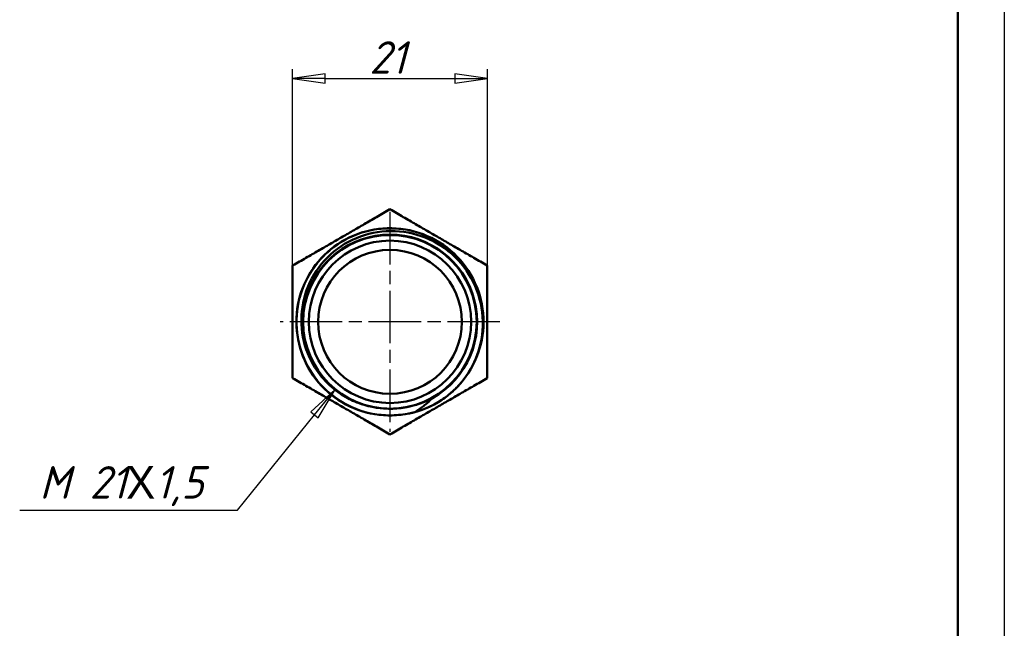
# Model space of a CAD drawing. Header units: millimetres. Extents: x -282 to 865, y -69 to 356.
# Tile 18 of 20: x 104 to 210, y 184 to 249. Entities that reach past the tile are written whole.
import ezdxf

# ---------------------------------------------------------------- set-up
doc = ezdxf.new("R2010")
doc.units = ezdxf.units.MM
doc.linetypes.add('CHAIN', pattern=[0.7087, 0.4724, -0.0591, 0.1181, -0.0591])
for name, color, linetype, lineweight in [('Видимые тонкие (ГОСТ)', 7, 'Continuous', 35), ('Видимый контур (ГОСТ)', 7, 'Continuous', 50), ('Кромка (ГОСТ)', 7, 'Continuous', 50), ('Маркер центра (ГОСТ)', 7, 'Continuous', 25), ('Размер (ГОСТ)', 7, 'Continuous', 25)]:
    doc.layers.add(name, color=color, linetype=linetype, lineweight=lineweight)
doc.styles.add('Обычный текст (ГОСТ)', font='GOST Common Italic.ttf')
doc.dimstyles.new('Обычный (ГОСТ)', dxfattribs={"dimtxt": 3.5, "dimasz": 3.5, "dimexe": 1, "dimexo": 0, "dimgap": 0.5, "dimtad": 1, "dimrnd": 1e-08, "dimtxsty": 'Обычный текст (ГОСТ)', "dimblk": 'Filled-1', "dimcen": 0.09, "dimdle": 15, "dimclrd": 256, "dimclre": 256, "dimclrt": 256, "dimazin": 2, "dimtfac": 0.714286, "dimtdec": 3, "dimtmove": 0, "dimatfit": 3, "dimfxl": 1, "dimtolj": 1, "dimlwd": 25, "dimlwe": 25, "dimarcsym": 0})

# ---------------------------------------------------------------- blocks, each defined once
blk = doc.blocks.new('Рамки ГОСТ_ граница 297x210')
at = {"layer": 'Кромка (ГОСТ)', "lineweight": 25}
blk.add_line((210, 297), (210, 0), dxfattribs=at)
at = {"layer": 'Кромка (ГОСТ)'}
blk.add_line((205, 5), (205, 292), dxfattribs=at)
blk = doc.blocks.new('Filled-1')
at = {"color": 0}
for p, q in [((0, 0), (-1, 0.143)), ((-1, 0.143), (-1, -0.143)), ((-1, 0), (0, 0)), ((-1, -0.143), (0, 0))]:
    blk.add_line(p, q, dxfattribs=at)
at = {"color": 0, "flags": 128}
blk.add_lwpolyline([(-1, -0.143), (0, 0), (-1, 0.143), (-1, -0.143)], dxfattribs=at)
at = {"color": 0}
blk.add_solid([(-1, -0.143), (0, 0), (-1, 0.143), (-1, -0.143)], dxfattribs=at)
blk = doc.blocks.new('*D8')
at = {"layer": 'Defpoints', "color": 0, "linetype": 'Continuous', "transparency": 16777216}
for p in [(154.24, 242.94), (133.24, 222.77), (154.24, 222.77)]:
    blk.add_point(p, dxfattribs=at)
at = {"layer": 'Размер (ГОСТ)', "linetype": 'Continuous', "lineweight": 25, "transparency": 16777216}
for p, q in [((133.24, 222.77), (133.24, 243.94)), ((154.24, 222.77), (154.24, 243.94)), ((136.74, 242.94), (150.74, 242.94))]:
    blk.add_line(p, q, dxfattribs=at)
at = {"layer": 'Размер (ГОСТ)', "linetype": 'Continuous', "lineweight": 25, "transparency": 16777216, "xscale": 3.5, "yscale": 3.5, "zscale": 3.5, "rotation": 180}
blk.add_blockref('Filled-1', (133.24, 242.94), dxfattribs=at)
at = {"layer": 'Размер (ГОСТ)', "linetype": 'Continuous', "lineweight": 25, "transparency": 16777216, "xscale": 3.5, "yscale": 3.5, "zscale": 3.5}
blk.add_blockref('Filled-1', (154.24, 242.94), dxfattribs=at)
at = {"layer": 'Размер (ГОСТ)', "linetype": 'Continuous', "lineweight": 25, "transparency": 16777216, "insert": (141.51, 246.94), "char_height": 3.5, "attachment_point": 1, "style": 'Обычный текст (ГОСТ)'}
blk.add_mtext('\\A1;21', dxfattribs=at)
blk = doc.blocks.new('*D11')
at = {"layer": 'Defpoints', "color": 0, "linetype": 'Continuous', "transparency": 16777216}
for p in [(143.74, 216.71), (137.81, 209.4)]:
    blk.add_point(p, dxfattribs=at)
at = {"layer": 'Размер (ГОСТ)', "linetype": 'Continuous', "lineweight": 25, "transparency": 16777216}
for p, q in [((127.28, 196.42), (135.61, 206.68)), ((103.8, 196.42), (127.28, 196.42))]:
    blk.add_line(p, q, dxfattribs=at)
at = {"layer": 'Размер (ГОСТ)', "linetype": 'Continuous', "lineweight": 25, "transparency": 16777216, "xscale": 3.5, "yscale": 3.5, "zscale": 3.5, "rotation": 50.96131517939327}
blk.add_blockref('Filled-1', (137.81, 209.4), dxfattribs=at)
at = {"layer": 'Размер (ГОСТ)', "linetype": 'Continuous', "lineweight": 25, "transparency": 16777216, "insert": (103.8, 201.16), "char_height": 3.5, "attachment_point": 1, "style": 'Обычный текст (ГОСТ)'}
blk.add_mtext('\\A1; \\fGOST Common|b0|i1;\\H3.5000;М 21\\fAIGDT|b0|i0;\\H3.5000;X\\fGOST Common|b0|i1;\\H3.5000;1,5', dxfattribs=at)

msp = doc.modelspace()

# ---------------------------------------------------------------- linework, layer by layer
at = {"layer": 'Видимые тонкие (ГОСТ)'}
for points, knots in [([(146.52, 207.052), (144.105, 206.356), (141.43, 206.609), (139.189, 207.746), (136.948, 208.883), (135.165, 210.891), (134.3, 213.251), (133.436, 215.61), (133.501, 218.295), (134.477, 220.61), (135.453, 222.925), (137.33, 224.845), (139.622, 225.874), (141.914, 226.902), (144.597, 227.027), (146.974, 226.218), (149.471, 225.367), (151.601, 223.491), (152.761, 221.122), (153.78, 219.038), (154.039, 216.596), (153.499, 214.342)], [2.8607939, 2.8607939, 2.8607939, 2.8607939, 3.6110996, 3.6110996, 3.6110996, 4.3613126, 4.3613126, 4.3613126, 5.1114339, 5.1114339, 5.1114339, 5.8614651, 5.8614651, 5.8614651, 6.6114075, 6.6114075, 6.6114075, 7.3989776, 7.3989776, 7.3989776, 8.0915435, 8.0915435, 8.0915435, 8.0915435]), ([(148.32, 208.491), (146.23, 207.325), (143.687, 206.999), (141.371, 207.601), (140.512, 207.824), (139.687, 208.174), (138.926, 208.629)], [2.6325672, 2.6325672, 2.6325672, 2.6325672, 3.3956276, 3.3956276, 3.3956276, 3.6787262, 3.6787262, 3.6787262, 3.6787262])]:
    msp.add_open_spline(points, degree=3, knots=knots, dxfattribs=at)
at = {"layer": 'Видимый контур (ГОСТ)'}
for radius in [9.357, 9.357, 8.75, 7.75]:
    msp.add_circle((143.735, 216.706), radius, dxfattribs=at)
for radius, start, end in [(9.403, 299.19933, 241.08691), (10.098, 303.56968, 307.97786)]:
    msp.add_arc((143.735, 216.706), radius, start, end, dxfattribs=at)
for points in [[(133.235, 222.768), (138.485, 225.799), (143.735, 228.831)], [(143.735, 228.831), (148.985, 225.799), (154.235, 222.768)], [(133.235, 210.644), (133.235, 216.706), (133.235, 222.768)], [(154.235, 222.768), (154.235, 216.706), (154.235, 210.644)], [(143.735, 204.582), (138.485, 207.613), (133.235, 210.644)], [(154.235, 210.644), (148.985, 207.613), (143.735, 204.582)]]:
    msp.add_rational_spline(points, [1.04939202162, 1.21173353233, 1.04939202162], degree=2, dxfattribs=at)
for points, knots in [([(149.319, 208.292), (147.217, 206.898), (144.581, 206.332), (142.092, 206.743), (139.604, 207.153), (137.289, 208.535), (135.746, 210.53), (134.204, 212.525), (133.45, 215.113), (133.679, 217.624), (133.908, 220.135), (135.118, 222.544), (136.996, 224.227), (138.874, 225.909), (141.4, 226.849), (143.92, 226.803), (146.561, 226.754), (149.167, 225.62), (151.001, 223.719), (152.807, 221.848), (153.846, 219.258), (153.833, 216.657), (153.821, 214.098), (152.791, 211.557), (151.018, 209.711), (150.685, 209.364), (150.327, 209.043), (149.948, 208.749)], [2.5556912, 2.5556912, 2.5556912, 2.5556912, 3.3050363, 3.3050363, 3.3050363, 4.0542892, 4.0542892, 4.0542892, 4.803451, 4.803451, 4.803451, 5.5525232, 5.5525232, 5.5525232, 6.3015071, 6.3015071, 6.3015071, 7.0862983, 7.0862983, 7.0862983, 7.8588272, 7.8588272, 7.8588272, 8.6192853, 8.6192853, 8.6192853, 8.7619393, 8.7619393, 8.7619393, 8.7619393]), ([(138.922, 208.624), (138.213, 209.031), (137.561, 209.529), (136.398, 210.682), (135.894, 211.333), (134.854, 213.11), (134.443, 214.291), (134.096, 216.751), (134.166, 218.006), (134.782, 220.428), (135.326, 221.57), (136.824, 223.588), (137.767, 224.443), (139.932, 225.749), (141.135, 226.185), (143.648, 226.573), (144.934, 226.519), (147.421, 225.92), (148.597, 225.379), (150.682, 223.872), (151.57, 222.92), (152.935, 220.722), (153.397, 219.496), (153.828, 216.93), (153.789, 215.614), (153.501, 214.342)], [-4.3088905, -4.3088905, -4.3088905, -4.3088905, -4.0634165, -4.0634165, -3.816971, -3.816971, -3.4450014, -3.4450014, -3.0708694, -3.0708694, -2.6945754, -2.6945754, -2.3161194, -2.3161194, -1.9355019, -1.9355019, -1.5527231, -1.5527231, -1.1677833, -1.1677833, -0.7806826, -0.7806826, -0.3914214, -0.3914214, 0, 0, 0, 0]), ([(153.501, 214.342), (153.255, 213.258), (152.825, 212.222), (151.625, 210.31), (150.851, 209.452), (149.949, 208.746)], [-0.67708127, -0.67708127, -0.67708127, -0.67708127, -0.34352422, -0.34352422, 0, 0, 0, 0]), ([(139.189, 208.475), (139.621, 208.253), (140.207, 207.984), (141.853, 207.487), (142.802, 207.347), (143.759, 207.349)], [0.01445479, 0.01445479, 0.01445479, 0.01445479, 0.14985165, 0.14985165, 0.32050183, 0.32050183, 0.32050183, 0.32050183]), ([(143.759, 207.349), (144.715, 207.352), (145.664, 207.496), (147.306, 208.001), (147.892, 208.273), (148.322, 208.498)], [0, 0, 0, 0, 0.28705114, 0.28705114, 0.51486397, 0.51486397, 0.51486397, 0.51486397]), ([(149.319, 208.292), (148.593, 207.811), (147.914, 207.5), (146.978, 207.154), (146.677, 207.074), (146.553, 207.049), (146.534, 207.046), (146.521, 207.045), (146.519, 207.045), (146.517, 207.045), (146.516, 207.046), (146.515, 207.046), (146.515, 207.046), (146.515, 207.046), (146.515, 207.046), (146.514, 207.047), (146.514, 207.047), (146.514, 207.047), (146.514, 207.047), (146.515, 207.048), (146.515, 207.048), (146.516, 207.05), (146.518, 207.051), (146.52, 207.052)], [-0.094752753, -0.094752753, -0.094752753, -0.094752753, -0.043732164, -0.043732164, -0.006885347, -0.006885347, -0.002551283, -0.002551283, -0.001692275, -0.001692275, -0.001395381, -0.001395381, -0.001251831, -0.001251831, -0.001156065, -0.001156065, -0.001063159, -0.001063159, -0.000941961, -0.000941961, -0.000735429, -0.000735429, 0, 0, 0, 0]), ([(146.52, 207.052), (146.853, 207.258), (147.173, 207.483), (147.774, 207.965), (148.055, 208.22), (148.32, 208.491)], [-0.23404426, -0.23404426, -0.23404426, -0.23404426, -0.1152913, -0.1152913, 0, 0, 0, 0]), ([(148.32, 208.491), (148.321, 208.493), (148.322, 208.494), (148.323, 208.496), (148.323, 208.496), (148.323, 208.497), (148.323, 208.497), (148.323, 208.497), (148.323, 208.497), (148.323, 208.498), (148.323, 208.498), (148.323, 208.498), (148.323, 208.498), (148.322, 208.498)], [-0.535529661, -0.535529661, -0.535529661, -0.535529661, -0.527452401, -0.527452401, -0.524843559, -0.524843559, -0.523477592, -0.523477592, -0.522442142, -0.522442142, -0.521338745, -0.521338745, -0.5201274, -0.5201274, -0.5201274, -0.5201274])]:
    msp.add_open_spline(points, degree=3, knots=knots, dxfattribs=at)
msp.add_open_spline([(139.189, 208.475), (139.099, 208.523), (139.01, 208.573), (138.922, 208.624)], degree=3, dxfattribs=at)
at = {"layer": 'Маркер центра (ГОСТ)', "linetype": 'CHAIN', "ltscale": 11.993792}
for p, q in [((143.735, 228.563), (143.735, 204.85)), ((155.592, 216.706), (131.879, 216.706))]:
    msp.add_line(p, q, dxfattribs=at)

# ---------------------------------------------------------------- block references
msp.add_blockref('Рамки ГОСТ_ граница 297x210', (0, 0))

# ---------------------------------------------------------------- dimensions: what is measured, and where the dimension line sits
at = {"layer": 'Размер (ГОСТ)', "linetype": 'Continuous', "lineweight": 25}
dim = msp.add_linear_dim(base=(154.235, 242.941), p1=(133.235, 222.768), p2=(154.235, 222.768), dimstyle='Обычный (ГОСТ)', override={"dimgap": 0.5, "dimdec": 2, "dimtol": 0, "dimlim": 0, "dimtp": 0, "dimtm": 0, "dimtdec": 3, "dimtofl": 0, "dimatfit": 1}, dxfattribs=at)
dim.commit()
dim.dimension.update_dxf_attribs({"geometry": '*D8', "text_midpoint": (143.735, 242.941), "dimtype": 160})
dim = msp.add_radius_dim(center=(143.735, 216.706), mpoint=(137.813, 209.403), text=' \\fGOST Common|b0|i1;\\H3.5000;М 21\\fAIGDT|b0|i0;\\H3.5000;X\\fGOST Common|b0|i1;\\H3.5000;1,5', dimstyle='Обычный (ГОСТ)', override={"dimgap": 0.5, "dimtih": 1, "dimtoh": 1, "dimdec": 2, "dimlfac": 1, "dimcen": 0, "dimtol": 0, "dimlim": 0, "dimtp": 0, "dimtm": 0, "dimtdec": 3, "dimtofl": 0}, dxfattribs=at)
dim.commit()
dim.dimension.update_dxf_attribs({"geometry": '*D11', "text_midpoint": (113.727, 196.417), "dimtype": 164})

doc.saveas('drawing.dxf')
